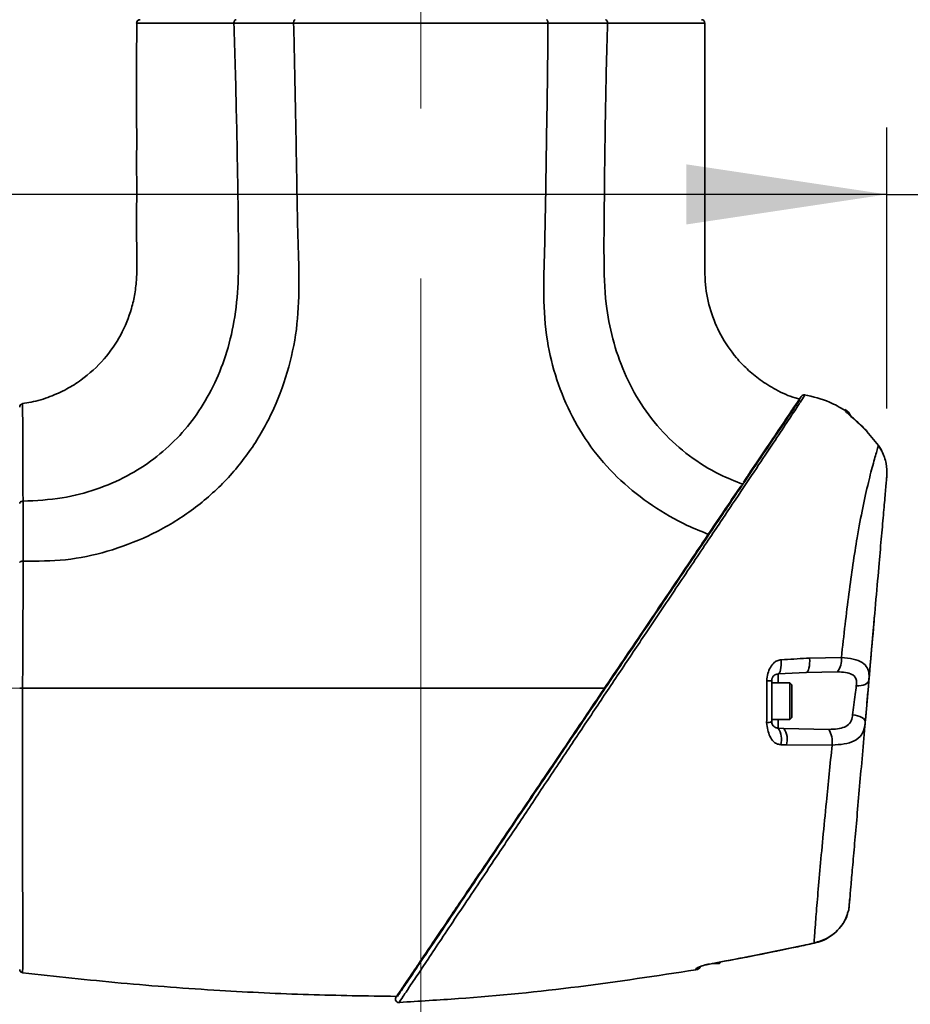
# Model space of a CAD drawing. Header units: millimetres. Extents: x 0 to 297, y 0 to 209.
# Tile 13 of 39: x 69 to 82, y 100 to 115. Entities that reach past the tile are written whole.
import ezdxf

# ---------------------------------------------------------------- set-up
doc = ezdxf.new("R2010")
doc.units = ezdxf.units.MM
doc.header["$PDSIZE"] = -1
doc.linetypes.add('CENTERX2', pattern=[20.32, 12.7, -2.54, 2.54, -2.54])
doc.layers.add('图层0', color=7, linetype='Continuous')
doc.styles.add('SLDTEXTSTYLE1', font='TXT', dxfattribs={"width": 0.7, "bigfont": 'bigfont'})
doc.styles.add('SLDTEXTSTYLE2', font='TXT', dxfattribs={"width": 0.7})
doc.dimstyles.new('SLDDIMSTYLE0', dxfattribs={"dimtxt": 4, "dimasz": 3, "dimexe": 0, "dimexo": 0.0625, "dimgap": 1, "dimtad": 2, "dimlfac": 10, "dimrnd": 1e-09, "dimzin": 12, "dimdsep": 46, "dimtxsty": 'SLDTEXTSTYLE2', "dimsah": 1, "dimcen": 0.09, "dimadec": 0, "dimazin": 3, "dimtfac": 1, "dimtofl": 0, "dimtmove": 0, "dimatfit": 3, "dimfxl": 0, "dimfrac": 2, "dimtolj": 1, "dimtzin": 12, "dimarcsym": 0})
doc.dimstyles.new('SLDDIMSTYLE5', dxfattribs={"dimtxt": 3, "dimasz": 3, "dimexe": 0, "dimexo": 0.0625, "dimgap": 0.75, "dimtad": 0, "dimtih": 1, "dimtoh": 1, "dimlfac": 3, "dimrnd": 1e-09, "dimzin": 12, "dimdsep": 46, "dimtxsty": 'SLDTEXTSTYLE2', "dimblk1": 'NONE', "dimblk2": 'NONE', "dimsah": 1, "dimcen": 0, "dimadec": 0, "dimazin": 3, "dimtfac": 1, "dimtmove": 0, "dimatfit": 3, "dimldrblk": 'NONE', "dimfxl": 0, "dimfrac": 2, "dimtolj": 1, "dimtzin": 12, "dimarcsym": 0})
doc.dimstyles.new('SLDDIMSTYLE6', dxfattribs={"dimtxt": 3, "dimasz": 3, "dimexe": 0, "dimexo": 0.0625, "dimgap": 0.75, "dimtad": 0, "dimtih": 1, "dimtoh": 1, "dimlfac": 3, "dimrnd": 1e-09, "dimzin": 12, "dimdsep": 46, "dimtxsty": 'SLDTEXTSTYLE2', "dimblk1": 'NONE', "dimblk2": 'NONE', "dimsah": 1, "dimcen": 0, "dimadec": 0, "dimazin": 3, "dimtol": 1, "dimtp": 0.03, "dimtfac": 1, "dimtmove": 0, "dimatfit": 3, "dimldrblk": 'NONE', "dimfxl": 0, "dimfrac": 2, "dimtolj": 1, "dimarcsym": 0})
doc.dimstyles.new('SLDDIMSTYLE7', dxfattribs={"dimtxt": 3, "dimasz": 3, "dimexe": 0, "dimexo": 0.0625, "dimgap": 0.75, "dimtad": 0, "dimtih": 1, "dimtoh": 1, "dimlfac": 3, "dimrnd": 1e-09, "dimzin": 12, "dimdsep": 46, "dimtxsty": 'SLDTEXTSTYLE2', "dimblk1": 'NONE', "dimblk2": 'NONE', "dimsah": 1, "dimcen": 0, "dimadec": 0, "dimazin": 3, "dimtfac": 1, "dimtmove": 0, "dimatfit": 3, "dimldrblk": 'NONE', "dimfxl": 0, "dimfrac": 2, "dimtolj": 1, "dimtzin": 12, "dimarcsym": 0})
doc.dimstyles.new('SLDDIMSTYLE9', dxfattribs={"dimtxt": 4, "dimasz": 3, "dimexe": 0, "dimexo": 0.0625, "dimgap": 1, "dimtad": 0, "dimtih": 1, "dimtoh": 1, "dimlfac": 2, "dimrnd": 1e-09, "dimzin": 12, "dimdsep": 46, "dimtxsty": 'SLDTEXTSTYLE2', "dimblk1": 'NONE', "dimblk2": 'NONE', "dimsah": 1, "dimcen": 0, "dimadec": 0, "dimazin": 3, "dimtfac": 1, "dimtmove": 0, "dimatfit": 3, "dimldrblk": 'NONE', "dimfxl": 0, "dimfrac": 2, "dimtolj": 1, "dimtzin": 12, "dimarcsym": 0})

# ---------------------------------------------------------------- blocks, each defined once
blk = doc.blocks.new('_D_1')
at = {"layer": '图层0'}
for p, q in [((61.941, 108.936), (61.941, 112.922)), ((82.013, 108.721), (82.013, 112.922)), ((82.013, 111.922), (61.941, 111.922)), ((82.013, 111.922), (91.822, 111.922))]:
    blk.add_line(p, q, dxfattribs=at)
for points in [[(61.941, 111.922), (64.941, 111.472), (64.941, 112.372)], [(82.013, 111.922), (79.013, 112.372), (79.013, 111.472)]]:
    blk.add_solid(points, dxfattribs=at)
at = {"layer": '图层0', "insert": (84.839, 117.078), "char_height": 4, "attachment_point": 1, "style": 'SLDTEXTSTYLE2'}
blk.add_mtext('200', dxfattribs=at)
blk = doc.blocks.new('_D_7')
at = {"layer": '图层0'}
for p, q in [((71.312, 155.336), (41.446, 155.336)), ((42.446, 155.336), (42.446, 58.686)), ((67.26, 58.686), (41.446, 58.686))]:
    blk.add_line(p, q, dxfattribs=at)
for centre, start, end in [((40.118, 108.174), 63.4349, 116.5651), ((40.118, 105.847), 243.4349, 296.5651)]:
    blk.add_arc(centre, 5.205, start, end, dxfattribs=at)
for points in [[(42.446, 155.336), (41.996, 152.336), (42.896, 152.336)], [(42.446, 58.686), (42.896, 61.686), (41.996, 61.686)]]:
    blk.add_solid(points, dxfattribs=at)
at = {"layer": '图层0', "insert": (37.29, 101.191), "char_height": 4, "attachment_point": 1, "rotation": 90, "style": 'SLDTEXTSTYLE2'}
blk.add_mtext('966.5', dxfattribs=at)
blk = doc.blocks.new('_D_9')
at = {"layer": '图层0'}
for p, q in [((61.941, 100.136), (61.941, 96.488)), ((61.941, 97.488), (50.535, 97.488)), ((61.941, 97.488), (75.041, 97.488))]:
    blk.add_line(p, q, dxfattribs=at)
for points in [[(61.941, 97.488), (64.941, 97.038), (64.941, 97.938)], [(75.041, 97.488), (72.041, 97.938), (72.041, 97.038)]]:
    blk.add_solid(points, dxfattribs=at)
at = {"layer": '图层0', "insert": (50.535, 102.644), "char_height": 4, "attachment_point": 1, "style": 'SLDTEXTSTYLE2'}
blk.add_mtext('131', dxfattribs=at)
blk = doc.blocks.new('_D_20')
at = {"layer": '图层0'}
blk.add_line((205.15, 125.946), (189.771, 125.946), dxfattribs=at)
at = {"layer": '图层0', "char_height": 3, "attachment_point": 1, "style": 'SLDTEXTSTYLE2'}
for s, insert in [('%%c', (195.008, 129.813)), ('PCD', (189.771, 129.813)), ('126', (198.325, 129.813))]:
    blk.add_mtext(s, dxfattribs=dict(at, insert=insert))
blk = doc.blocks.new('_None')
blk = doc.blocks.new('SW_SYMBOL_HOLE_DEPTH')
at = {"layer": '图层0', "color": 0}
for p, q in [((0, 875), (800, 875)), ((400, 875), (400, 75)), ((100, 555), (400, 75)), ((700, 555), (400, 75))]:
    blk.add_line(p, q, dxfattribs=at)
blk = doc.blocks.new('_D_21')
at = {"layer": '图层0'}
blk.add_line((193.839, 158.728), (174.735, 158.728), dxfattribs=at)
at = {"layer": '图层0', "xscale": 0.003490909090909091, "yscale": 0.003490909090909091, "zscale": 0.003490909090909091}
blk.add_blockref('SW_SYMBOL_HOLE_DEPTH', (187.363, 158.973), dxfattribs=at)
at = {"layer": '图层0', "attachment_point": 1, "style": 'SLDTEXTSTYLE2'}
for s, insert, char_height in [('0.03', (182.708, 163.797), 2), ('+', (181.544, 163.797), 2), ('%%c', (174.735, 162.595), 3), ('6', (190.506, 162.595), 3), ('4', (178.052, 162.595), 3), ('0', (182.708, 161.47), 2)]:
    blk.add_mtext(s, dxfattribs=dict(at, insert=insert, char_height=char_height))
blk = doc.blocks.new('_D_22')
at = {"layer": '图层0'}
blk.add_line((239.53, 134.353), (260.147, 134.353), dxfattribs=at)
at = {"layer": '图层0', "char_height": 3, "attachment_point": 1}
for s, insert, style in [('贯穿', (253.164, 137.22), 'SLDTEXTSTYLE1'), ('%%c', (244.609, 137.22), 'SLDTEXTSTYLE2'), ('6.6', (247.926, 137.22), 'SLDTEXTSTYLE2'), ('4-', (241.118, 137.22), 'SLDTEXTSTYLE2'), ('圆周均布', (243.649, 133.728), 'SLDTEXTSTYLE1')]:
    blk.add_mtext(s, dxfattribs=dict(at, insert=insert, style=style))
blk = doc.blocks.new('_D_24')
at = {"layer": '图层0'}
blk.add_line((165.249, 103.472), (145.272, 103.472), dxfattribs=at)
at = {"layer": '图层0', "char_height": 4, "attachment_point": 1, "style": 'SLDTEXTSTYLE2'}
for s, insert in [('PCD', (145.272, 108.628)), ('%%c', (154.583, 108.628)), ('50', (159.006, 108.628))]:
    blk.add_mtext(s, dxfattribs=dict(at, insert=insert))

msp = doc.modelspace()

# ---------------------------------------------------------------- linework, layer by layer
at = {"color": 8, "linetype": 'Continuous', "lineweight": 35}
for p, q in [((81.3913, 108.685846), (81.390329, 108.703616)), ((80.385354, 104.748251), (80.385354, 104.619185)), ((80.385354, 104.06517), (80.385354, 103.938318)), ((79.831689, 100.499518), (79.833997, 100.49703))]:
    msp.add_line(p, q, dxfattribs=at)
at = {"color": 7, "linetype": 'Continuous', "lineweight": 35}
for p, q in [((81.719475, 108.375399), (81.716469, 108.374273)), ((81.716469, 108.374273), (81.888199, 108.165492)), ((81.888199, 108.165492), (81.716469, 108.374273)), ((81.89057, 108.166036), (81.888199, 108.165492)), ((81.938085, 108.083443), (81.888199, 108.165492)), ((81.939791, 108.083633), (81.938085, 108.083443)), ((80.857704, 104.986579), (81.333377, 104.994106)), ((80.804356, 104.77021), (80.385354, 104.748251)), ((81.272925, 104.779336), (80.804356, 104.77021)), ((80.560587, 104.618284), (80.290587, 104.618284)), ((80.290587, 104.618284), (80.290587, 104.397776)), ((80.590587, 104.588284), (80.560587, 104.618284)), ((80.560587, 104.618284), (80.560587, 104.397776)), ((80.590587, 104.588284), (80.590587, 104.391832)), ((80.290587, 104.397776), (80.290587, 104.068284)), ((80.560587, 104.397776), (80.560587, 104.068284)), ((80.590587, 104.391832), (80.590587, 104.098284)), ((80.290587, 104.068284), (80.560587, 104.068284)), ((80.560587, 104.068284), (80.590587, 104.098284)), ((80.470697, 103.933845), (80.385354, 103.938318)), ((80.470697, 103.933845), (81.147713, 103.920105)), ((80.51141, 103.686266), (80.425227, 103.690685)), ((81.195289, 103.685304), (80.51141, 103.686266)), ((81.45648, 101.356115), (81.44964, 101.277934)), ((81.457123, 101.363463), (81.458454, 101.378673)), ((81.458173, 101.375472), (81.458733, 101.381873)), ((79.831689, 100.499518), (80.924093, 100.723712)), ((79.510587, 100.418284), (79.540587, 100.448284)), ((79.583976, 100.452186), (79.833757, 100.497802)), ((79.833943, 100.497298), (79.899348, 100.510057)), ((79.157031, 100.323221), (79.157031, 100.3358)), ((79.398344, 100.418284), (79.510587, 100.418284))]:
    msp.add_line(p, q, dxfattribs=at)
at = {"color": 7, "linetype": 'Continuous', "lineweight": 35, "flags": 128}
for points in [[(80.432185, 104.960149), (80.433649, 104.919885), (80.432722, 104.880765), (80.429441, 104.844381), (80.42394, 104.812212), (80.416443, 104.785568), (80.407254, 104.765533), (80.396749, 104.752923), (80.385354, 104.748251)], [(80.857704, 104.986579), (80.859368, 104.945776), (80.858298, 104.905982), (80.85454, 104.868858), (80.848251, 104.835952), (80.839692, 104.808638), (80.829222, 104.788057), (80.817277, 104.775066), (80.804356, 104.77021)], [(81.556089, 104.571811), (81.592442, 104.571969), (81.627206, 104.575444), (81.659201, 104.582117), (81.687342, 104.591763), (81.710673, 104.604052), (81.728402, 104.61857), (81.739929, 104.634822), (81.744861, 104.652258)], [(81.501621, 104.136305), (81.539945, 104.131018), (81.576426, 104.122561), (81.609685, 104.111253), (81.638465, 104.097522), (81.661678, 104.081885), (81.678449, 104.064935), (81.688143, 104.047311), (81.690393, 104.029679)], [(80.924123, 100.720298), (80.9242, 100.720294), (80.924093, 100.723712)], [(79.358776, 100.40964), (79.361356, 100.407811), (79.361796, 100.408998)]]:
    msp.add_lwpolyline(points, dxfattribs=at)
at = {"color": 7, "linetype": 'Continuous', "lineweight": 35}
for centre, radius, start, end in [((70.840591, 114.485571), 0.05, 89.9997582, 180.4465769), ((79.240564, 114.485571), 0.05, 0.2671756, 90.0535129), ((80.77634, 108.874942), 0.05, 77.9603627, 146.0112101), ((69.090588, 108.742013), 0.05, 99.0816628, 180.0004789), ((81.290587, 108.530291), 0.2, 25.1419487, 60.1147822), ((81.025138, 104.964973), 0.309612, 323.160071, 5.3992375), ((80.232238, 105.712726), 1.065937, 269.1750848, 273.1379343), ((80.230107, 104.134996), 0.114153, 262.6231412, 301.9928975), ((80.153315, 103.773929), 0.284369, 342.9783115, 35.3157951), ((80.242769, 103.769226), 0.281159, 342.838643, 35.8383913), ((80.788901, 103.725181), 0.40834, 354.3957603, 28.5128857), ((79.140587, 100.421859), 0.1, 279.4566107, 330.7338219), ((74.711783, 99.883866), 0.05, 145.9949668, 286.9109443)]:
    msp.add_arc(centre, radius, start, end, dxfattribs=at)
at = {"color": 8, "linetype": 'Continuous', "lineweight": 35}
for centre, radius, start, end in [((81.291282, 108.513159), 0.199561, 36.7799625, 59.9210152), ((79.140654, 100.434531), 0.10008, 279.4184877, 318.5043499)]:
    msp.add_arc(centre, radius, start, end, dxfattribs=at)
at = {"color": 7, "linetype": 'Continuous', "lineweight": 35}
for points, knots in [([(70.790636, 114.485561), (70.790614, 114.402057), (70.790534, 114.091905), (70.7906, 113.59478), (70.790543, 113.033859), (70.790631, 112.591877), (70.790409, 112.183801), (70.79146, 111.748617), (70.786588, 111.228895), (70.802868, 110.783075), (70.76768, 110.43874), (70.701539, 110.150044), (70.563967, 109.811676), (70.310345, 109.443504), (70.022921, 109.180618), (69.740889, 109.003046), (69.490118, 108.890594), (69.266329, 108.818578), (69.125548, 108.801902), (69.082101, 108.796755)], [0, 0, 0, 0, 0.038187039, 0.141835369, 0.227339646, 0.294701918, 0.343956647, 0.4139597, 0.493699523, 0.581706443, 0.617582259, 0.651625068, 0.716884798, 0.783268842, 0.854508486, 0.893300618, 0.935237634, 0.980013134, 1, 1, 1, 1]), ([(72.245398, 114.484481), (72.252229, 114.265614), (72.265857, 113.828997), (72.281925, 113.175522), (72.295114, 112.524952), (72.306252, 111.877216), (72.313199, 111.235619), (72.319186, 110.615796), (72.262671, 110.035652), (72.133248, 109.512912), (71.944248, 109.046671), (71.701266, 108.630943), (71.403188, 108.267271), (71.051496, 107.95558), (70.645021, 107.695233), (70.182929, 107.498704), (69.658785, 107.361842), (69.287127, 107.342763), (69.09025, 107.332657)], [0, 0, 0, 0, 0.073058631, 0.145744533, 0.218090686, 0.290162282, 0.361880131, 0.43219361, 0.496872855, 0.555765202, 0.611230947, 0.664176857, 0.715819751, 0.767442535, 0.820352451, 0.87613177, 0.934383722, 1, 1, 1, 1]), ([(69.091795, 106.435992), (69.303959, 106.435759), (69.728329, 106.435294), (70.361745, 106.571357), (70.974779, 106.79976), (71.550131, 107.131388), (72.06134, 107.55579), (72.489842, 108.064128), (72.823472, 108.638701), (73.058466, 109.256868), (73.197245, 109.901601), (73.227448, 110.557448), (73.203423, 111.211611), (73.190359, 111.866316), (73.17884, 112.521009), (73.167206, 113.175712), (73.154177, 113.830387), (73.143784, 114.2668), (73.138587, 114.485006)], [0, 0, 0, 0, 0.060622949, 0.121258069, 0.184335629, 0.247410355, 0.310522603, 0.373703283, 0.436841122, 0.499916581, 0.562404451, 0.624884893, 0.687402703, 0.749922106, 0.8124416, 0.874961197, 0.937480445, 1, 1, 1, 1]), ([(73.138587, 114.485016), (73.138585, 114.485016), (73.000634, 114.484915), (72.776327, 114.484802), (72.481454, 114.484662), (72.322229, 114.484549), (72.2454, 114.484475), (72.245398, 114.484475)], [0, 0, 0, 0, 0.0000055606, 0.4266337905, 0.713311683, 0.9999944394, 1, 1, 1, 1]), ([(73.160487, 114.535571), (73.158163, 114.535095), (73.153109, 114.53406), (73.147268, 114.526563), (73.143164, 114.517281), (73.140586, 114.508055), (73.138817, 114.497079), (73.138678, 114.489101), (73.138607, 114.484998)], [0, 0, 0, 0, 0.1976163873, 0.4296666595, 0.5592259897, 0.6974722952, 0.8443992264, 1, 1, 1, 1]), ([(76.943663, 114.485476), (76.725143, 114.485561), (76.288107, 114.485732), (75.583116, 114.485857), (74.866562, 114.485505), (74.357628, 114.485157), (73.96242, 114.484951), (73.614059, 114.484811), (73.315386, 114.484928), (73.138607, 114.484998)], [0, 0, 0, 0, 0.181350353, 0.362696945, 0.544049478, 0.725406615, 0.750805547, 0.852506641, 1, 1, 1, 1]), ([(76.943622, 114.48547), (76.942104, 114.259016), (76.939068, 113.806105), (76.92798, 113.126814), (76.91792, 112.447512), (76.907165, 111.768223), (76.894073, 111.088967), (76.869509, 110.410182), (76.91342, 109.756004), (77.063315, 109.144497), (77.295737, 108.587752), (77.618396, 108.077421), (78.024411, 107.630449), (78.497868, 107.257482), (78.94824, 106.997149), (79.242742, 106.878347), (79.351574, 106.834445)], [0, 0, 0, 0, 0.077988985, 0.155978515, 0.233967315, 0.311956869, 0.389946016, 0.467931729, 0.545861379, 0.614832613, 0.683793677, 0.752766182, 0.821729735, 0.890694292, 0.959606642, 1, 1, 1, 1]), ([(77.835856, 114.484524), (77.835855, 114.484524), (77.703059, 114.484341), (77.490309, 114.484364), (77.185498, 114.484838), (77.025271, 114.485222), (76.943624, 114.485465), (76.943622, 114.485465)], [0, 0, 0, 0, 0.000005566, 0.495177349, 0.746990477, 0.999994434, 1, 1, 1, 1]), ([(77.835855, 114.484489), (77.828746, 114.251074), (77.814528, 113.784243), (77.802054, 113.083766), (77.792045, 112.383298), (77.785557, 111.682651), (77.778277, 110.982666), (77.7928, 110.336895), (77.902924, 109.757016), (78.075332, 109.251816), (78.325811, 108.779798), (78.653044, 108.356907), (79.050725, 108.000282), (79.46076, 107.74479), (79.741957, 107.63241), (79.858489, 107.585838)], [0, 0, 0, 0, 0.090165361, 0.18033119, 0.270497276, 0.360663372, 0.450826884, 0.540945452, 0.609403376, 0.677852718, 0.74632533, 0.814787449, 0.883197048, 0.951595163, 1, 1, 1, 1]), ([(80.712472, 108.860888), (80.689035, 108.866189), (80.56316, 108.894661), (80.361628, 108.993432), (80.120863, 109.139648), (79.924562, 109.302609), (79.717575, 109.520252), (79.521699, 109.808059), (79.366408, 110.180136), (79.284767, 110.57867), (79.292262, 110.989253), (79.290415, 111.357265), (79.290805, 111.666678), (79.29077, 111.912787), (79.290804, 112.129516), (79.290802, 112.342986), (79.290796, 112.5957), (79.290763, 112.920704), (79.290692, 113.330762), (79.290621, 113.822267), (79.290527, 114.216859), (79.290579, 114.447615), (79.290588, 114.48556)], [0, 0, 0, 0, 0.011493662, 0.061729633, 0.106150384, 0.146387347, 0.18338764, 0.249736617, 0.311677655, 0.375359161, 0.44285054, 0.507658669, 0.551673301, 0.590947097, 0.625479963, 0.655424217, 0.693138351, 0.746461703, 0.811035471, 0.889488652, 0.981827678, 1, 1, 1, 1]), ([(80.709141, 108.847122), (80.708171, 108.845683), (80.705949, 108.842389), (80.659465, 108.773474), (80.564745, 108.633045), (80.397467, 108.385045), (80.164388, 108.039491), (79.960562, 107.737306), (79.858597, 107.586138)], [0, 0, 0, 0, 0.10085487, 0.230879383, 0.408721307, 0.586525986, 0.793159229, 1, 1, 1, 1]), ([(79.869136, 107.619371), (79.903598, 107.670464), (80.03586, 107.866549), (80.231295, 108.156295), (80.444095, 108.471784), (80.604773, 108.709998), (80.699465, 108.850385), (80.739351, 108.909519), (80.731618, 108.898054), (80.730214, 108.895972)], [0, 0, 0, 0, 0.064170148, 0.246271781, 0.432505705, 0.611783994, 0.796035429, 0.962958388, 1, 1, 1, 1]), ([(81.38508, 108.693609), (81.309878, 108.736782), (81.121014, 108.845206), (80.908491, 108.89547), (80.780591, 108.92572)], [0, 0, 0, 0, 0.398184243, 1, 1, 1, 1]), ([(81.3913, 108.685846), (81.39251, 108.683031), (81.395843, 108.675271), (81.428918, 108.643387), (81.498278, 108.582158), (81.600452, 108.490952), (81.676273, 108.414698), (81.716469, 108.374273)], [0, 0, 0, 0, 0.094954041, 0.261728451, 0.462125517, 0.714849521, 1, 1, 1, 1]), ([(81.620666, 108.473983), (81.619686, 108.474956), (81.592924, 108.50153), (81.545746, 108.54389), (81.490467, 108.594019), (81.460698, 108.621112), (81.449543, 108.632309), (81.449658, 108.632187), (81.449691, 108.632153)], [0, 0, 0, 0, 0.0129423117, 0.3533840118, 0.6338124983, 0.8405369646, 0.9551391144, 1, 1, 1, 1]), ([(81.719335, 108.375249), (81.715302, 108.379558), (81.683132, 108.413935), (81.64981, 108.445967), (81.620666, 108.473983)], [0, 0, 0, 0, 0.1253687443, 1, 1, 1, 1]), ([(81.333377, 104.994106), (81.351718, 105.159862), (81.387872, 105.486579), (81.445195, 105.952627), (81.505107, 106.389196), (81.573806, 106.827192), (81.652904, 107.246462), (81.737583, 107.62284), (81.814364, 107.913499), (81.864235, 108.084749), (81.882377, 108.145874), (81.888199, 108.165492)], [0, 0, 0, 0, 0.107576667, 0.212042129, 0.316933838, 0.421414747, 0.55207198, 0.682713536, 0.811050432, 0.939355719, 1, 1, 1, 1]), ([(81.938591, 108.083051), (81.930558, 108.100292), (81.916968, 108.129461), (81.896429, 108.154144), (81.88803, 108.164238)], [0, 0, 0, 0, 0.591058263, 1, 1, 1, 1]), ([(82.013358, 107.721266), (82.014114, 107.780002), (82.015692, 107.902544), (81.964658, 108.021503), (81.938085, 108.083443)], [0, 0, 0, 0, 0.479308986, 1, 1, 1, 1]), ([(82.013358, 107.721266), (82.011644, 107.701676), (82.005932, 107.636388), (81.990562, 107.460704), (81.965373, 107.172795), (81.93449, 106.819796), (81.896676, 106.387564), (81.851775, 105.874324), (81.800026, 105.28282), (81.763311, 104.863152), (81.744861, 104.652258)], [0, 0, 0, 0, 0.052832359, 0.176073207, 0.299464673, 0.425424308, 0.551402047, 0.700488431, 0.8494876, 1, 1, 1, 1]), ([(74.677601, 99.922605), (74.675864, 99.920029), (74.669721, 99.910921), (74.715269, 99.978449), (74.790762, 100.090372), (74.876705, 100.217787), (74.987886, 100.382621), (75.121413, 100.580583), (75.273306, 100.805773), (75.439019, 101.051452), (75.61733, 101.31581), (75.809314, 101.600438), (76.033969, 101.933502), (76.291416, 102.315183), (76.58539, 102.751018), (76.891923, 103.205472), (77.196912, 103.657637), (77.493686, 104.097623), (77.782376, 104.525623), (78.072971, 104.956448), (78.426546, 105.480644), (78.839248, 106.0925), (79.26779, 106.727839), (79.603063, 107.224902), (79.76999, 107.472381), (79.831653, 107.5638)], [0, 0, 0, 0, 0.021690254, 0.076695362, 0.108011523, 0.142864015, 0.177720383, 0.214035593, 0.250356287, 0.285159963, 0.319967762, 0.355761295, 0.391558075, 0.438142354, 0.484733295, 0.532995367, 0.581261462, 0.624272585, 0.66728542, 0.711348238, 0.755409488, 0.828142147, 0.902318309, 0.963916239, 1, 1, 1, 1]), ([(79.858518, 107.58602), (79.789603, 107.48385), (79.676141, 107.315635), (79.503403, 107.059541), (79.402249, 106.909574), (79.351574, 106.834445)], [0, 0, 0, 0, 0.435663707, 0.717283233, 1, 1, 1, 1]), ([(69.090254, 107.332657), (69.090255, 107.332656), (69.090812, 107.25546), (69.091726, 107.095711), (69.092562, 106.841712), (69.092523, 106.61951), (69.092001, 106.48216), (69.09177, 106.435995), (69.09177, 106.435993)], [0, 0, 0, 0, 0.0000055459, 0.2858207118, 0.5716135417, 0.857331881, 0.9999944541, 1, 1, 1, 1]), ([(77.800951, 104.535552), (77.901858, 104.685153), (78.103649, 104.98432), (78.406584, 105.433439), (78.7067, 105.87838), (79.025748, 106.351388), (79.235668, 106.662607), (79.351575, 106.834446)], [0, 0, 0, 0, 0.187487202, 0.374930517, 0.568253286, 0.761611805, 1, 1, 1, 1]), ([(69.091767, 106.435936), (69.085112, 106.435687), (69.0718, 106.43519), (69.054859, 106.430138), (69.042956, 106.422769), (69.041378, 106.416878), (69.040588, 106.413933)], [0, 0, 0, 0, 0.249999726, 0.499999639, 0.749999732, 1, 1, 1, 1]), ([(69.091804, 106.435705), (69.091599, 106.276952), (69.091287, 106.034809), (69.089671, 105.596314), (69.087405, 105.123681), (69.08528, 104.732844), (69.084208, 104.535571)], [0, 0, 0, 0, 0.2656968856, 0.4052615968, 0.699809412, 1, 1, 1, 1]), ([(81.692574, 104.054619), (81.705917, 104.207133), (81.733353, 104.520734), (81.774575, 104.991907), (81.807491, 105.368152), (81.824791, 105.565899), (81.829799, 105.623144)], [0, 0, 0, 0, 0.281191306, 0.578189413, 0.877891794, 1, 1, 1, 1]), ([(80.432185, 104.960149), (80.410953, 104.957063), (80.372829, 104.951523), (80.31491, 104.911506), (80.267595, 104.846121), (80.22802, 104.753124), (80.220777, 104.683986), (80.216892, 104.6469)], [0, 0, 0, 0, 0.157712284, 0.283181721, 0.507670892, 0.73590912, 1, 1, 1, 1]), ([(80.432185, 104.960149), (80.55927, 104.967955), (80.701586, 104.976696), (80.842612, 104.985623), (80.857704, 104.986579)], [0, 0, 0, 0, 0.892979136, 1, 1, 1, 1]), ([(81.333377, 104.994106), (81.394359, 104.987899), (81.516336, 104.975484), (81.648378, 104.92591), (81.723759, 104.848382), (81.750109, 104.756484), (81.74648, 104.684422), (81.744861, 104.652258)], [0, 0, 0, 0, 0.230939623, 0.46192126, 0.667482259, 0.851581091, 1, 1, 1, 1]), ([(80.290587, 104.648388), (80.290774, 104.652999), (80.291145, 104.662197), (80.294042, 104.675445), (80.298323, 104.687653), (80.308859, 104.708532), (80.327405, 104.727034), (80.347688, 104.741242), (80.372766, 104.745909), (80.385354, 104.748251)], [0, 0, 0, 0, 0.059295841, 0.118261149, 0.179151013, 0.24402017, 0.489759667, 0.743900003, 1, 1, 1, 1]), ([(81.556089, 104.571811), (81.558055, 104.593395), (81.562296, 104.639961), (81.546816, 104.698283), (81.515291, 104.72904), (81.468371, 104.755613), (81.395298, 104.774736), (81.315021, 104.777753), (81.272925, 104.779336)], [0, 0, 0, 0, 0.1477051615, 0.3186531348, 0.478444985, 0.5097994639, 0.7429460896, 1, 1, 1, 1]), ([(80.215451, 104.021787), (80.215689, 104.12752), (80.216158, 104.334785), (80.21665, 104.544277), (80.216892, 104.6469)], [0, 0, 0, 0, 0.5101312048, 1, 1, 1, 1]), ([(80.290587, 104.648388), (80.290587, 104.548196), (80.290587, 104.343693), (80.290587, 104.141377), (80.290587, 104.038181)], [0, 0, 0, 0, 0.489925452, 1, 1, 1, 1]), ([(81.501621, 104.136305), (81.507761, 104.185324), (81.520046, 104.283406), (81.539523, 104.439148), (81.550802, 104.529477), (81.556089, 104.571811)], [0, 0, 0, 0, 0.346763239, 0.693849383, 1, 1, 1, 1]), ([(81.744861, 104.652258), (81.739574, 104.591834), (81.728294, 104.462899), (81.708807, 104.240157), (81.696531, 104.099839), (81.690393, 104.029679)], [0, 0, 0, 0, 0.3060222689, 0.653004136, 1, 1, 1, 1]), ([(69.084361, 104.535572), (69.084361, 104.53557), (69.083581, 104.381695), (69.082349, 104.0717), (69.081279, 103.531806), (69.081407, 102.921904), (69.082792, 102.2808), (69.084591, 101.698784), (69.085885, 101.20361), (69.086211, 100.799479), (69.086245, 100.581335), (69.085868, 100.426647), (69.085134, 100.310938), (69.084807, 100.290944), (69.084632, 100.280268)], [0, 0, 0, 0, 0.000000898, 0.069129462, 0.139112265, 0.245318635, 0.354676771, 0.460941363, 0.570306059, 0.676165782, 0.785076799, 0.807456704, 0.897183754, 1, 1, 1, 1]), ([(77.800964, 104.535572), (77.172927, 104.535572), (75.916833, 104.535572), (74.107036, 104.535572), (72.376716, 104.535572), (70.726648, 104.535572), (69.631736, 104.535572), (69.084294, 104.535572)], [0, 0, 0, 0, 0.216004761, 0.432016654, 0.62134899, 0.810679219, 1, 1, 1, 1]), ([(77.800964, 104.535572), (77.665156, 104.334228), (77.393036, 103.930793), (76.989245, 103.332149), (76.604913, 102.762353), (76.245105, 102.228916), (75.91313, 101.736743), (75.626891, 101.312375), (75.386712, 100.956296), (75.18896, 100.663116), (75.002905, 100.387278), (74.842978, 100.150176), (74.745062, 100.00501), (74.699262, 99.937109), (74.694046, 99.929375), (74.691437, 99.925508)], [0, 0, 0, 0, 0.091787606, 0.18391606, 0.275704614, 0.361053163, 0.446680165, 0.531975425, 0.599303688, 0.666815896, 0.734098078, 0.818567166, 0.902962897, 0.951484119, 1, 1, 1, 1]), ([(81.147713, 103.920105), (81.190585, 103.921668), (81.273867, 103.924704), (81.382531, 103.949091), (81.437299, 103.985938), (81.475177, 104.03355), (81.492624, 104.074986), (81.499575, 104.122357), (81.501621, 104.136305)], [0, 0, 0, 0, 0.242660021, 0.471379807, 0.69355423, 0.701593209, 0.912138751, 1, 1, 1, 1]), ([(80.215451, 104.021787), (80.219237, 103.98392), (80.226388, 103.912394), (80.262138, 103.815612), (80.304752, 103.744221), (80.362919, 103.700489), (80.402897, 103.694199), (80.425227, 103.690685)], [0, 0, 0, 0, 0.260620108, 0.49226747, 0.719030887, 0.843060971, 1, 1, 1, 1]), ([(80.385354, 103.938318), (80.378613, 103.939138), (80.363365, 103.940994), (80.34386, 103.949096), (80.325797, 103.960379), (80.30718, 103.980325), (80.293267, 104.008817), (80.291444, 104.0288), (80.290587, 104.038181)], [0, 0, 0, 0, 0.107625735, 0.2434416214, 0.5015213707, 0.7582303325, 0.8865062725, 1, 1, 1, 1]), ([(81.690393, 104.029679), (81.689398, 104.019505), (81.687323, 103.998284), (81.676506, 103.927845), (81.641268, 103.828908), (81.53626, 103.742099), (81.381995, 103.695995), (81.257151, 103.688847), (81.195289, 103.685304)], [0, 0, 0, 0, 0.042667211, 0.088991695, 0.31362137, 0.557270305, 0.780619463, 1, 1, 1, 1]), ([(81.690393, 104.029679), (81.675969, 103.864813), (81.647117, 103.535033), (81.605451, 103.058797), (81.566252, 102.610755), (81.530149, 102.198116), (81.499001, 101.8421), (81.474684, 101.564175), (81.457437, 101.367045), (81.452239, 101.307635), (81.44964, 101.277934)], [0, 0, 0, 0, 0.120500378, 0.241035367, 0.367102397, 0.493175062, 0.624812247, 0.756426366, 0.878229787, 1, 1, 1, 1]), ([(80.924093, 100.723712), (80.926425, 100.757693), (80.931089, 100.825658), (80.940207, 100.949232), (80.953364, 101.120737), (80.97285, 101.364316), (81.009448, 101.790436), (81.054911, 102.285144), (81.102665, 102.77824), (81.150137, 103.249436), (81.180239, 103.540019), (81.195289, 103.685304)], [0, 0, 0, 0, 0.101420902, 0.202849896, 0.221610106, 0.369080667, 0.516569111, 0.65749579, 0.798415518, 0.899211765, 1, 1, 1, 1]), ([(81.45648, 101.356115), (81.457072, 101.362887), (81.458043, 101.373983), (81.458176, 101.375504), (81.458228, 101.376097)], [0, 0, 0, 0, 0.610355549, 1, 1, 1, 1]), ([(81.458173, 101.375472), (81.458211, 101.3759), (81.458978, 101.384663), (81.458445, 101.378571), (81.457938, 101.372776)], [0, 0, 0, 0, 0.04886572, 1, 1, 1, 1]), ([(81.426022, 101.171791), (81.430243, 101.182413), (81.445356, 101.22044), (81.447846, 101.253854), (81.44964, 101.277934)], [0, 0, 0, 0, 0.279335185, 1, 1, 1, 1]), ([(81.44964, 101.277934), (81.449231, 101.267777), (81.448705, 101.254725), (81.444016, 101.239623), (81.442976, 101.236274)], [0, 0, 0, 0, 0.778249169, 1, 1, 1, 1]), ([(80.923751, 100.721866), (80.965135, 100.732332), (81.053317, 100.754634), (81.173978, 100.822466), (81.281126, 100.911873), (81.361207, 101.014854), (81.408967, 101.103555), (81.421841, 101.152773), (81.425695, 101.167505)], [0, 0, 0, 0, 0.172174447, 0.366875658, 0.556724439, 0.743819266, 0.923316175, 1, 1, 1, 1]), ([(79.899348, 100.510057), (79.922235, 100.514516), (80.182536, 100.565221), (80.524548, 100.635125), (80.842655, 100.703445), (80.923991, 100.720914)], [0, 0, 0, 0, 0.066949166, 0.761430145, 1, 1, 1, 1]), ([(80.159962, 100.562618), (80.224062, 100.575063), (80.292716, 100.588392), (80.361249, 100.602754), (80.365796, 100.603707)], [0, 0, 0, 0, 0.933654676, 1, 1, 1, 1]), ([(79.358776, 100.40964), (79.489661, 100.434008), (79.647412, 100.463377), (79.804872, 100.494258), (79.831689, 100.499518)], [0, 0, 0, 0, 0.829691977, 1, 1, 1, 1]), ([(74.723204, 99.836483), (75.017145, 99.854112), (75.911034, 99.907723), (77.392405, 100.052732), (78.571742, 100.233901), (79.156948, 100.3238)], [0, 0, 0, 0, 0.197962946, 0.602016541, 1, 1, 1, 1]), ([(79.358776, 100.40964), (79.336556, 100.405201), (79.297123, 100.397322), (79.239456, 100.380667), (79.198186, 100.36362), (79.166212, 100.346666), (79.160217, 100.339571), (79.157031, 100.3358)], [0, 0, 0, 0, 0.160115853, 0.284156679, 0.508507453, 0.738773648, 1, 1, 1, 1]), ([(79.29319, 100.395525), (79.301172, 100.397262), (79.320331, 100.40143), (79.34648, 100.406053), (79.361734, 100.408751)], [0, 0, 0, 0, 0.416634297, 1, 1, 1, 1]), ([(69.084632, 100.280268), (69.575564, 100.225565), (70.557162, 100.11619), (71.98415, 100.012094), (73.354635, 99.945134), (74.232856, 99.932311), (74.668191, 99.925954)], [0, 0, 0, 0, 0.26472136, 0.529299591, 0.766673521, 1, 1, 1, 1])]:
    msp.add_open_spline(points, degree=3, knots=knots, dxfattribs=at)
at = {"color": 8, "linetype": 'Continuous', "lineweight": 35}
for points, knots in [([(72.245398, 114.484487), (72.074466, 114.48415), (71.727642, 114.483466), (71.326205, 114.483574), (71.018479, 114.484286), (70.844727, 114.485157), (70.771908, 114.485688), (70.792372, 114.485565), (70.793273, 114.48556)], [0, 0, 0, 0, 0.196198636, 0.39808931, 0.594176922, 0.796009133, 0.991018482, 1, 1, 1, 1]), ([(79.289165, 114.485557), (79.27897, 114.485585), (79.258717, 114.485639), (79.075706, 114.484856), (78.870918, 114.484351), (78.671526, 114.484036), (78.491778, 114.483848), (78.201703, 114.483818), (77.958263, 114.484243), (77.835711, 114.484458)], [0, 0, 0, 0, 0.195842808, 0.389027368, 0.587765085, 0.615123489, 0.724668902, 0.861393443, 1, 1, 1, 1]), ([(80.785549, 108.916193), (80.786846, 108.91817), (80.794437, 108.929737), (80.755787, 108.870786), (80.661471, 108.72739), (80.502537, 108.486843), (80.290665, 108.167834), (80.024403, 107.768582), (79.707283, 107.294813), (79.325119, 106.724968), (78.891448, 106.078796), (78.447422, 105.416882), (78.028337, 104.791222), (77.64098, 104.212224), (77.24357, 103.6175), (76.840736, 103.014239), (76.439201, 102.412931), (76.08916, 101.888843), (75.79207, 101.444255), (75.544182, 101.07342), (75.318599, 100.736063), (75.121287, 100.441095), (74.956646, 100.195056), (74.843434, 100.025931), (74.760396, 99.901907), (74.714948, 99.834063), (74.720861, 99.842894), (74.722595, 99.845483)], [0, 0, 0, 0, 0.0081173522, 0.0474812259, 0.0898097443, 0.1321499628, 0.1749915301, 0.2178559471, 0.2652823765, 0.3127367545, 0.3686604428, 0.4246099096, 0.4687375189, 0.5129842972, 0.5571106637, 0.6051928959, 0.6534396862, 0.7014771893, 0.737307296, 0.7732317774, 0.8090317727, 0.8451716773, 0.8814528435, 0.9175528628, 0.9414540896, 0.9828326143, 1, 1, 1, 1]), ([(69.08326, 108.788371), (69.083381, 108.779136), (69.083627, 108.760452), (69.085259, 108.581829), (69.086485, 108.378915), (69.087509, 108.180728), (69.088337, 108.000142), (69.089405, 107.706565), (69.089964, 107.457894), (69.090245, 107.332666)], [0, 0, 0, 0, 0.189093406, 0.382559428, 0.581593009, 0.609012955, 0.718805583, 0.858393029, 1, 1, 1, 1]), ([(80.924093, 100.723712), (80.992234, 100.744515), (81.128396, 100.786084), (81.288056, 100.915864), (81.388994, 101.053946), (81.415327, 101.137753), (81.426022, 101.171791)], [0, 0, 0, 0, 0.282069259, 0.563645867, 0.822774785, 1, 1, 1, 1])]:
    msp.add_open_spline(points, degree=3, knots=knots, dxfattribs=at)
at = {"color": 7, "linetype": 'Continuous', "lineweight": 35}
for points in [[(72.278738, 114.535571), (72.274307, 114.534798), (72.265445, 114.533252), (72.254326, 114.52138), (72.246653, 114.504451), (72.245817, 114.491134), (72.245398, 114.484475)], [(76.921626, 114.535571), (76.924512, 114.534818), (76.930284, 114.53331), (76.937561, 114.521718), (76.942646, 114.505152), (76.943296, 114.492027), (76.943622, 114.485465)], [(77.835856, 114.484524), (77.835435, 114.491178), (77.834592, 114.504486), (77.826933, 114.521397), (77.81584, 114.533255), (77.807001, 114.534799), (77.802582, 114.535571)], [(69.040588, 107.299814), (69.041333, 107.3041), (69.042823, 107.312673), (69.054289, 107.323502), (69.070691, 107.33111), (69.083727, 107.332147), (69.090245, 107.332666)], [(69.084361, 104.535558), (69.078456, 104.535552), (69.066647, 104.53554), (69.052359, 104.535486), (69.042492, 104.535415), (69.041223, 104.53536), (69.040588, 104.535333)], [(69.084632, 100.280268), (69.078698, 100.281624), (69.06683, 100.284336), (69.052445, 100.296071), (69.042507, 100.311751), (69.041228, 100.323858), (69.040588, 100.329912)]]:
    msp.add_open_spline(points, degree=3, dxfattribs=at)
at = {"color": 7, "linetype": 'Continuous', "lineweight": 0}
msp.add_point((82.013358, 107.721266), dxfattribs=at)
at = {"layer": '图层0', "linetype": 'CENTERX2', "lineweight": 18}
for p, q in [((75.040587, 57.32549), (75.040587, 154.870162)), ((60.440587, 104.535572), (71.020587, 104.535572))]:
    msp.add_line(p, q, dxfattribs=at)

# ---------------------------------------------------------------- dimensions: what is measured, and where the dimension line sits
at = {"layer": '图层0'}
for p1, text, dimstyle, picture, middle in [((0.89564, 0.692329), '<>{\\fGDT;x}6', 'SLDDIMSTYLE6', '_D_21', (183.493446, 161.137386)), ((1.642467, 0.971739), '4-<>贯穿\\P圆周均布', 'SLDDIMSTYLE7', '_D_22', (250.632455, 133.852416)), ((29.7362, 20.790126), 'PCD<>', 'SLDDIMSTYLE5', '_D_20', (196.666791, 128.19164)), ((14.555671, 6.458098), 'PCD <>', 'SLDDIMSTYLE9', '_D_24', (154.466744, 106.2994))]:
    dim = msp.add_diameter_dim_2p(p1=p1, p2=(0, 0), text=text, dimstyle=dimstyle, dxfattribs=at)
    dim.commit()
    dim.dimension.update_dxf_attribs({"geometry": picture, "text_midpoint": middle, "dimtype": 163})
dim = msp.add_linear_dim(base=(42.445919, 58.685572), p1=(72.311616, 155.335571), p2=(68.259901, 58.685572), angle=90, text='(<>)', dimstyle='SLDDIMSTYLE0', dxfattribs=at)
dim.commit()
dim.dimension.update_dxf_attribs({"geometry": '_D_7', "text_midpoint": (42.445919, 107.010571), "dimtype": 160})
for base, p1, p2, picture, middle in [((61.940587, 111.921798), (82.013358, 107.721266), (61.940587, 107.935572), '_D_1', (88.33037, 111.921798)), ((75.040587, 97.487738), (61.940587, 101.135572), (75.040587, 57.32549), '_D_9', (54.026688, 97.487738))]:
    dim = msp.add_linear_dim(base=base, p1=p1, p2=p2, dimstyle='SLDDIMSTYLE0', dxfattribs=at)
    dim.commit()
    dim.dimension.update_dxf_attribs({"geometry": picture, "text_midpoint": middle, "dimtype": 160})

doc.saveas('drawing.dxf')
